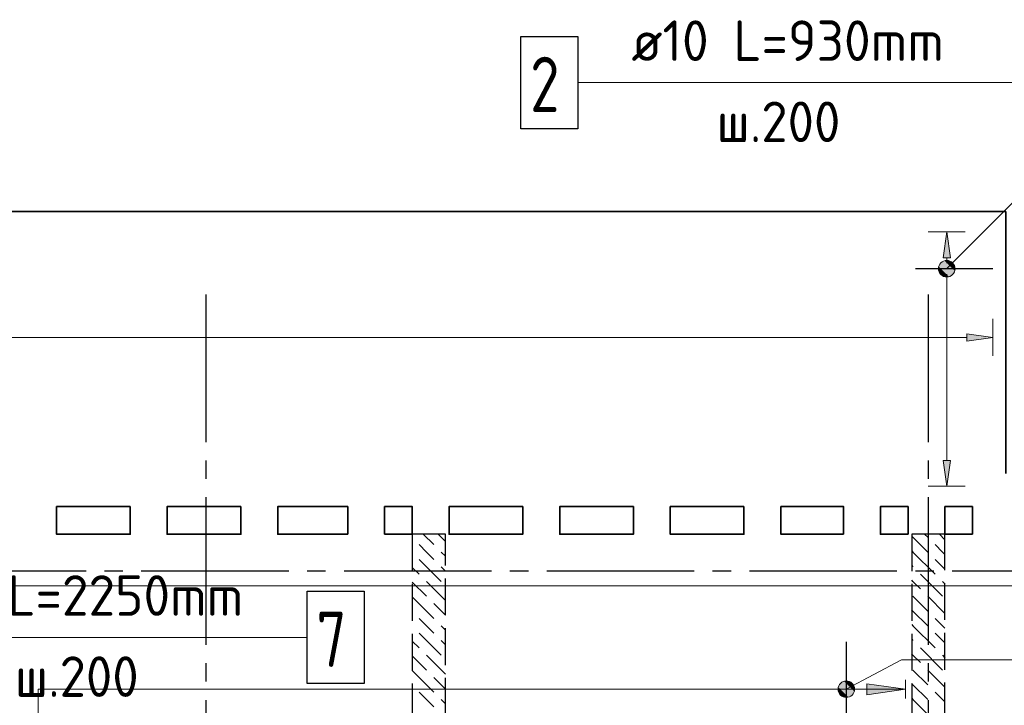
# Model space of a CAD drawing. Header units: millimetres. Extents: x 40580 to 1930067, y -240640 to 81020.
# Tile 48 of 256: x 311030 to 316372, y -206681 to -202961. Entities that reach past the tile are written whole.
import ezdxf

# ---------------------------------------------------------------- set-up
doc = ezdxf.new("R2010")
doc.units = ezdxf.units.MM
for name, pattern in [('______2', [270, 200, -70]), ('______5', [1100, 800, -100, 100, -100]), ('CENTER', [2, 1.25, -0.25, 0.25, -0.25])]:
    doc.linetypes.add(name, pattern=pattern)
for name, color, linetype, lineweight in [('ЖБ Перекрытие верхний уровень', 7, 'Continuous', 35), ('ОСИ', 7, 'CENTER', 15), ('Позиционная метка линия выноска', 7, 'Continuous', 13), ('Позиционная метка номер позиции', 7, 'Continuous', 13)]:
    doc.layers.add(name, color=color, linetype=linetype, lineweight=lineweight)
doc.layers.add('ЖБ Стена верхний уровень', color=7, linetype='______2', true_color=0x656565)
doc.styles.add('ISOCPEUR', font='isocpeur.ttf')

msp = doc.modelspace()

# ---------------------------------------------------------------- hatches: boundary and pattern name
at = {"linetype": 'Continuous', "lineweight": 13, "transparency": 33554687}
msp.add_hatch(color=7, dxfattribs=at).paths.add_polyline_path([(316039.5, -204252.5), (316059.5, -204112.5), (316079.5, -204252.5)], flags=16)
for points in [[(316169.5, -204665), (316309.5, -204685), (316169.5, -204705)], [(316079.5, -205352.5), (316059.5, -205492.5), (316039.5, -205352.5)]]:
    msp.add_hatch(color=7, dxfattribs=at).paths.add_polyline_path(points)
at = {"layer": 'Позиционная метка линия выноска', "linetype": 'Continuous', "lineweight": 13, "transparency": 33554687}
msp.add_hatch(color=7, dxfattribs=at).paths.add_polyline_path([(315625.5, -206623.5), (315835.5, -206593.5), (315625.5, -206563.5)])
at = {"layer": 'Позиционная метка номер позиции', "linetype": 'Continuous', "lineweight": 13, "transparency": 33554687}
for points in [[(316016.2, -204301), (316091.3, -204344.3), (316027.7, -204280.6)], [(316027.7, -204280.6), (316102.7, -204323.9), (316048, -204269.2)], [(316027.7, -204280.6), (316091.3, -204344.3), (316102.7, -204323.9)], [(316048, -204269.2), (316102.7, -204323.9), (316102.7, -204301)], [(316048, -204269.2), (316102.7, -204301), (316070.9, -204269.2)], [(316070.9, -204269.2), (316102.7, -204301), (316091.3, -204280.6)], [(316016.2, -204323.9), (316070.9, -204355.7), (316016.2, -204301)], [(316016.2, -204301), (316070.9, -204355.7), (316091.3, -204344.3)], [(316048, -204355.7), (316016.2, -204323.9), (316027.7, -204344.3)], [(316016.2, -204323.9), (316048, -204355.7), (316070.9, -204355.7)], [(315471.4, -206582), (315546.5, -206625.3), (315482.8, -206561.6)], [(315471.4, -206604.9), (315526.1, -206636.7), (315471.4, -206582)], [(315471.4, -206582), (315526.1, -206636.7), (315546.5, -206625.3)], [(315482.8, -206561.6), (315557.9, -206604.9), (315503.2, -206550.2)], [(315482.8, -206561.6), (315546.5, -206625.3), (315557.9, -206604.9)], [(315503.2, -206550.2), (315557.9, -206604.9), (315557.9, -206582)], [(315503.2, -206550.2), (315557.9, -206582), (315526.1, -206550.2)], [(315526.1, -206550.2), (315557.9, -206582), (315546.5, -206561.6)], [(315503.2, -206636.7), (315471.4, -206604.9), (315482.8, -206625.3)], [(315471.4, -206604.9), (315503.2, -206636.7), (315526.1, -206636.7)]]:
    msp.add_hatch(color=7, dxfattribs=at).paths.add_polyline_path(points)

# ---------------------------------------------------------------- linework, layer by layer
at = {"color": 251, "linetype": 'Continuous', "lineweight": 13, "true_color": 0x494949, "transparency": 33554687}
for p, q in [((316059.5, -204112.5), (315959.5, -204112.5)), ((316039.5, -204252.5), (316059.5, -204112.5)), ((316059.5, -204112.5), (316079.5, -204252.5)), ((316059.5, -204112.5), (316159.5, -204112.5)), ((316059.5, -204112.5), (316059.5, -204112.5)), ((316079.5, -204252.5), (316039.5, -204252.5)), ((316059.5, -204252.5), (316059.5, -204282.5)), ((316014.5, -204312.5), (316014.5, -204312.5)), ((316059.5, -204342.5), (316059.5, -205352.5)), ((316104.5, -204312.5), (316104.5, -204312.5)), ((316309.5, -204685), (316309.5, -204585)), ((316169.5, -204705), (316169.5, -204665)), ((316169.5, -204665), (316309.5, -204685)), ((309599.5, -204685), (316169.5, -204685)), ((316309.5, -204685), (316169.5, -204705)), ((316309.5, -204685), (316309.5, -204785)), ((316309.5, -204685), (316309.5, -204685)), ((316059.5, -205492.5), (316039.5, -205352.5)), ((316039.5, -205352.5), (316079.5, -205352.5)), ((316079.5, -205352.5), (316059.5, -205492.5)), ((316059.5, -205492.5), (315959.5, -205492.5)), ((316059.5, -205492.5), (316159.5, -205492.5)), ((316059.5, -205492.5), (316059.5, -205492.5))]:
    msp.add_line(p, q, dxfattribs=at)
at = {"color": 7, "linetype": 'Continuous', "lineweight": 25, "transparency": 33554687}
for p, q in [((316309.5, -204312.5), (315889.5, -204312.5)), ((315514.7, -206337.3), (315514.7, -206757.3))]:
    msp.add_line(p, q, dxfattribs=at)
for points in [[(313748.7, -203052.5), (314058.7, -203052.5), (314058.7, -203552.5), (313748.7, -203552.5), (313748.7, -203052.5)], [(312589.5, -206062.4), (312899.5, -206062.4), (312899.5, -206562.4), (312589.5, -206562.4), (312589.5, -206062.4)]]:
    msp.add_lwpolyline(points, dxfattribs=at)
at = {"layer": 'ЖБ Перекрытие верхний уровень', "transparency": 33554687}
for p, q in [((316049.5, -205752.5), (316049.5, -205602.5)), ((316049.5, -205602.5), (316199.5, -205602.5)), ((316199.5, -205602.5), (316199.5, -205752.5)), ((316199.5, -205752.5), (316049.5, -205752.5))]:
    msp.add_line(p, q, dxfattribs=at)
at = {"layer": 'ЖБ Перекрытие верхний уровень', "transparency": 33554687, "extrusion": (0, 0, -1)}
msp.add_lwpolyline([(-316379.5, -205422.5), (-316379.5, -204002.5), (-307699.5, -204002.5), (-307699.5, -205422.5)], dxfattribs=at)
for points in [[(-311629.5, -205602.5), (-311229.5, -205602.5), (-311229.5, -205752.5), (-311629.5, -205752.5)], [(-312229.5, -205602.5), (-311829.5, -205602.5), (-311829.5, -205752.5), (-312229.5, -205752.5)], [(-313759.5, -205602.5), (-313359.5, -205602.5), (-313359.5, -205752.5), (-313759.5, -205752.5)], [(-314359.5, -205602.5), (-313959.5, -205602.5), (-313959.5, -205752.5), (-314359.5, -205752.5)], [(-314959.5, -205602.5), (-314559.5, -205602.5), (-314559.5, -205752.5), (-314959.5, -205752.5)]]:
    msp.add_lwpolyline(points, close=True, dxfattribs=at)
at = {"layer": 'ЖБ Перекрытие верхний уровень', "transparency": 33554687}
for points in [[(312809.5, -205752.5), (312429.5, -205752.5), (312429.5, -205602.5), (312809.5, -205602.5)], [(313009.5, -205752.5), (313159.5, -205752.5), (313159.5, -205602.5), (313009.5, -205602.5)], [(315499.5, -205752.5), (315159.5, -205752.5), (315159.5, -205602.5), (315499.5, -205602.5)], [(315849.5, -205752.5), (315699.5, -205752.5), (315699.5, -205602.5), (315849.5, -205602.5)]]:
    msp.add_lwpolyline(points, close=True, dxfattribs=at)
at = {"layer": 'ЖБ Стена верхний уровень', "color": 251, "linetype": '______2', "lineweight": -3, "true_color": 0x656565, "transparency": 33554687}
for p, q in [((313339.5, -205752.5), (313159.5, -205752.5)), ((313159.5, -205752.5), (313159.5, -206732.5)), ((313339.5, -206732.5), (313339.5, -205752.5)), ((316049.5, -205752.5), (315869.5, -205752.5)), ((315869.5, -205752.5), (315869.5, -206757.5)), ((316049.5, -206757.5), (316049.5, -205752.5))]:
    msp.add_line(p, q, dxfattribs=at)
at = {"layer": 'ЖБ Стена верхний уровень', "color": 9, "linetype": 'Continuous', "lineweight": -3, "true_color": 0xc7c7c7, "transparency": 33554687}
for p, q in [((313219.6, -205752.5), (313276.4, -205809.3)), ((313339.5, -205792.4), (313299.6, -205752.5)), ((315876.4, -205769.3), (315869.5, -205762.4)), ((315876.4, -205769.3), (315956.4, -205849.3)), ((315939.6, -205752.5), (315956.4, -205769.3)), ((316019.6, -205752.5), (316049.5, -205782.4)), ((313236.4, -205849.3), (313196.4, -205809.3)), ((316036.4, -205849.3), (315996.4, -205809.3)), ((313196.4, -205889.3), (313316.4, -206009.3)), ((313276.4, -205889.3), (313236.4, -205849.3)), ((313316.4, -205849.3), (313339.5, -205872.4)), ((315869.5, -205842.4), (315876.4, -205849.3)), ((315876.4, -205849.3), (315996.4, -205969.3)), ((315996.4, -205889.3), (316049.5, -205942.4)), ((316049.5, -205862.4), (316036.4, -205849.3)), ((313159.5, -205932.4), (313196.4, -205969.3)), ((313316.4, -205929.3), (313339.5, -205952.4)), ((315869.5, -205922.4), (315876.4, -205929.3)), ((315916.4, -205969.3), (316036.4, -206089.3)), ((313159.5, -206012.4), (313236.4, -206089.3)), ((313236.4, -206009.3), (313339.5, -206112.4)), ((315876.4, -206009.3), (315869.5, -206002.4)), ((315916.4, -206049.3), (315876.4, -206009.3)), ((316036.4, -206009.3), (316049.5, -206022.4)), ((313159.5, -206092.4), (313276.4, -206209.3)), ((315876.4, -206089.3), (315956.4, -206169.3)), ((315956.4, -206089.3), (316049.5, -206182.4)), ((313339.5, -206192.4), (313276.4, -206129.3)), ((313236.4, -206249.3), (313196.4, -206209.3)), ((315876.4, -206169.3), (315869.5, -206162.4)), ((315876.4, -206169.3), (315956.4, -206249.3)), ((316036.4, -206249.3), (315996.4, -206209.3)), ((313276.4, -206289.3), (313236.4, -206249.3)), ((313316.4, -206249.3), (313339.5, -206272.4)), ((315869.5, -206242.4), (315876.4, -206249.3)), ((315876.4, -206249.3), (315996.4, -206369.3)), ((316049.5, -206262.4), (316036.4, -206249.3)), ((313196.4, -206289.3), (313316.4, -206409.3)), ((315869.5, -206322.4), (315876.4, -206329.3)), ((315996.4, -206289.3), (316049.5, -206342.4)), ((313159.5, -206332.4), (313196.4, -206369.3)), ((313316.4, -206329.3), (313339.5, -206352.4)), ((315916.4, -206369.3), (316036.4, -206489.3)), ((313159.5, -206412.4), (313236.4, -206489.3)), ((313236.4, -206409.3), (313339.5, -206512.4)), ((315876.4, -206409.3), (315869.5, -206402.4)), ((315916.4, -206449.3), (315876.4, -206409.3)), ((316036.4, -206409.3), (316049.5, -206422.4)), ((313159.5, -206492.4), (313276.4, -206609.3)), ((313339.5, -206592.4), (313276.4, -206529.3)), ((315876.4, -206489.3), (315956.4, -206569.3)), ((315956.4, -206489.3), (316049.5, -206582.4)), ((315876.4, -206569.3), (315869.5, -206562.4)), ((315876.4, -206569.3), (315956.4, -206649.3)), ((313236.4, -206649.3), (313196.4, -206609.3)), ((315869.5, -206642.4), (315876.4, -206649.3)), ((316036.4, -206649.3), (315996.4, -206609.3)), ((313276.4, -206689.3), (313236.4, -206649.3)), ((313316.4, -206649.3), (313339.5, -206672.4)), ((315876.4, -206649.3), (315984.6, -206757.5)), ((316049.5, -206662.4), (316036.4, -206649.3))]:
    msp.add_line(p, q, dxfattribs=at)
at = {"layer": 'ОСИ', "color": 8, "linetype": '______5', "lineweight": -3, "transparency": 33554687}
for p, q in [((312039.5, -204452.5), (312039.5, -223282.5)), ((315959.5, -204452.5), (315959.5, -223282.5)), ((323489.5, -205952.5), (277879.5, -205952.5)), ((323489.5, -205952.5), (277879.5, -205952.5))]:
    msp.add_line(p, q, dxfattribs=at)
at = {"layer": 'Позиционная метка линия выноска', "color": 251, "linetype": 'Continuous', "lineweight": 13, "true_color": 0x494949, "transparency": 33554687}
for p, q in [((280659.5, -206032.5), (322609.5, -206032.5)), ((315835.5, -206593.5), (315625.5, -206563.5)), ((315625.5, -206563.5), (315625.5, -206623.5)), ((315835.5, -206643.5), (315835.5, -206543.5)), ((315625.5, -206593.5), (315610.5, -206593.5)), ((315625.5, -206623.5), (315835.5, -206593.5)), ((315835.5, -206593.5), (315835.5, -206593.5)), ((315835.5, -206593.5), (315835.5, -206593.5)), ((315835.5, -206593.5), (315835.5, -206593.5))]:
    msp.add_line(p, q, dxfattribs=at)
msp.add_lwpolyline([(315835.5, -206593.5), (313439.3, -206593.5), (313439.3, -206593.5), (311129.5, -206593.5), (311129.5, -211632.5), (313439.5, -211632.5), (313439.5, -211132.5), (314789.5, -211132.5), (314789.5, -211812.5), (316149.5, -211812.5), (316149.5, -209972.5), (317989.5, -209972.5), (317989.5, -208972.5), (316149.5, -208972.5), (316149.5, -207052.5)], dxfattribs=at)
at = {"layer": 'Позиционная метка номер позиции', "color": 7, "linetype": 'Continuous', "lineweight": 13, "transparency": 33554687}
for p, q in [((316027.7, -204280.6), (316027.7, -204280.6)), ((316091.3, -204280.6), (316091.3, -204280.6)), ((316027.7, -204344.3), (316027.7, -204344.3)), ((316091.3, -204344.3), (316091.3, -204344.3)), ((315514.7, -206593.5), (315814.7, -206433.5)), ((315814.7, -206433.5), (318576, -206433.5)), ((315482.8, -206561.6), (315482.8, -206561.6)), ((315546.5, -206561.6), (315546.5, -206561.6)), ((315482.8, -206625.3), (315482.8, -206625.3)), ((315546.5, -206625.3), (315546.5, -206625.3))]:
    msp.add_line(p, q, dxfattribs=at)
for points in [[(316058.7, -204312.5), (316558.7, -203812.5), (316558.7, -203302.5), (314058.7, -203302.5)], [(309569.5, -204685), (309269.5, -204985), (309269.5, -206312.5), (312589.5, -206312.5)], [(309789.5, -204692.5), (310089.5, -204992.5), (310089.5, -206312.5), (312589.5, -206312.5)]]:
    msp.add_lwpolyline(points, dxfattribs=at)
for centre in [(316059.5, -204312.5), (315514.7, -206593.5)]:
    msp.add_circle(centre, 45, dxfattribs=at)

# ---------------------------------------------------------------- texts
at = {"color": 7, "linetype": 'Continuous', "lineweight": 13, "transparency": 33554687, "style": 'ISOCPEUR'}
for s, insert, char_height, width, attachment_point in [('\\W0.96;ø10 L=930mm ', (314348.7, -203185.1), 220, 1997.586, 7), ('\\W0.78;2', (313798.7, -203162.4), 300, 326.853, 1), ('\\W0.95;ш.200 ', (314810.7, -203625.1), 220, 962.821, 7), ('\\W0.96;ø10 L=2250mm ', (310409.5, -206195.1), 220, 2152.025, 7), ('\\W0.78;7', (312639.5, -206172.4), 300, 326.834, 1), ('\\W0.95;ш.200 ', (311003.5, -206635.1), 220, 962.807, 7)]:
    msp.add_mtext(s, dxfattribs=dict(at, insert=insert, char_height=char_height, width=width, attachment_point=attachment_point))

doc.saveas('drawing.dxf')
